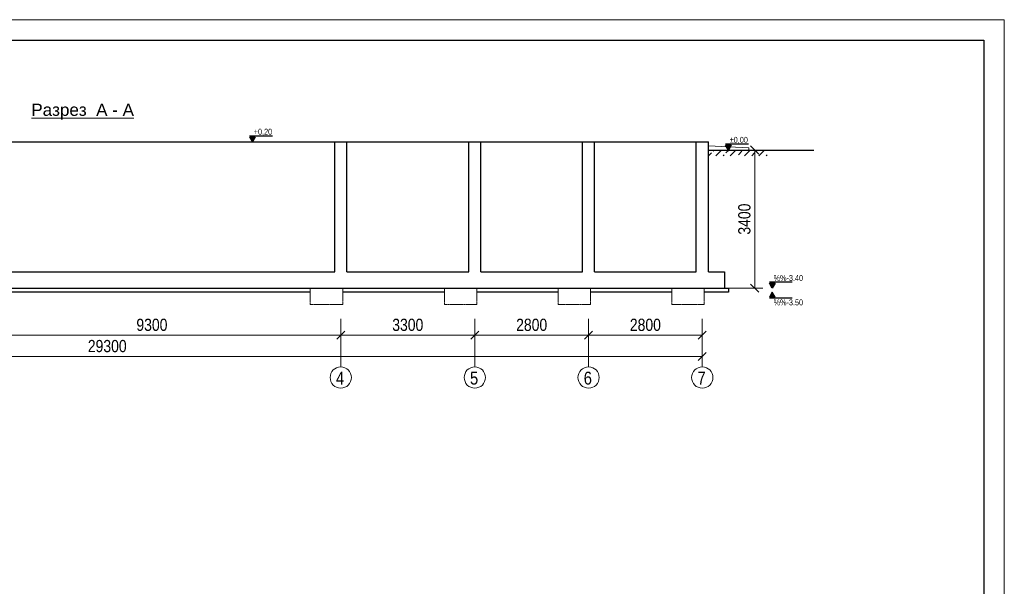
# Model space of a CAD drawing. Extents: x -764262 to 2885205, y 359641 to 616597.
# Tile 82 of 97: x 638413 to 662656, y 511602 to 525548. Entities that reach past the tile are written whole.
import ezdxf

# ---------------------------------------------------------------- set-up
doc = ezdxf.new("R2010")
doc.units = 0
doc.header["$LTSCALE"] = 50
doc.header["$MEASUREMENT"] = 0
doc.linetypes.add('CENTER2', pattern=[1.125, 0.75, -0.125, 0.125, -0.125])
doc.layers.get('0').update_dxf_attribs({"linetype": 'CONTINUOUS', "lineweight": 15})
doc.layers.get('DEFPOINTS').update_dxf_attribs({"linetype": 'CONTINUOUS'})
doc.layers.add('2D - Общий_Ном._пера__24', color=7, linetype='CONTINUOUS', lineweight=18, true_color=0xd90005)
for name, color, linetype, lineweight in [('DUVAR', 7, 'CONTINUOUS', 25), ('kcd_tx', 7, 'CONTINUOUS', 15), ('M-KOT', 222, 'CONTINUOUS', 13), ('OLCU', 7, 'CONTINUOUS', 13), ('YAZI', 7, 'CONTINUOUS', 5)]:
    doc.layers.add(name, color=color, linetype=linetype, lineweight=lineweight)
doc.layers.add('KOT', color=1, linetype='CONTINUOUS')
doc.styles.add('arial', font='ARIALN.TTF')
doc.styles.add('ROMANS', font='tromans.shx')
doc.dimstyles.new('Xikmatillo', dxfattribs={"dimtxt": 300, "dimasz": 200, "dimexe": 200, "dimexo": 0, "dimgap": 100, "dimtad": 1, "dimdec": 0, "dimtxsty": 'arial', "dimblk": 'OBLIQUE', "dimcen": 0, "dimclrd": 7, "dimclre": 7, "dimclrt": 7, "dimadec": 0, "dimazin": 0, "dimtfac": 1, "dimtdec": 0, "dimtmove": 1, "dimatfit": 3, "dimldrblk": 'OBLIQUE', "dimfxl": 200, "dimlwd": 13, "dimlwe": 13, "dimarcsym": 0})

# ---------------------------------------------------------------- blocks, each defined once
blk = doc.blocks.new('KOT1')
at = {"layer": 'KOT'}
blk.add_hatch(color=256, dxfattribs=at).paths.add_polyline_path([(5.9, 10.2), (0, 0), (-5.9, 10.2)])
blk.add_line((42.1, 12.4), (-6.2, 12.4), dxfattribs=at)
blk.add_lwpolyline([(0, 0), (-5.9, 10.2), (5.9, 10.2)], close=True, dxfattribs=at)
at = {"style": 'ROMANS', "width": 0.8}
blk.add_attdef('MMMMMMMMM', (-0.6, 15.1), '', height=12.5, dxfattribs=at)
blk = doc.blocks.new('_OBLIQUE')
at = {"color": 0, "linetype": 'ByBlock'}
blk.add_line((-0.5, -0.5), (0.5, 0.5), dxfattribs=at)
blk = doc.blocks.new('*D640')
at = {"color": 7, "lineweight": 13, "transparency": 16777216}
for p, q in [((637019, 518183), (637019, 517583)), ((646319, 518183), (646319, 517583)), ((637019, 517783), (646319, 517783))]:
    blk.add_line(p, q, dxfattribs=at)
at = {"layer": 'DEFPOINTS', "color": 0, "transparency": 16777216}
for p in [(637019, 518183), (646319, 518183), (646319, 517783)]:
    blk.add_point(p, dxfattribs=at)
at = {"color": 7, "lineweight": 13, "transparency": 16777216, "xscale": 200, "yscale": 200, "zscale": 200, "rotation": 180}
blk.add_blockref('_OBLIQUE', (637019, 517783), dxfattribs=at)
at = {"color": 7, "lineweight": 13, "transparency": 16777216, "xscale": 200, "yscale": 200, "zscale": 200}
blk.add_blockref('_OBLIQUE', (646319, 517783), dxfattribs=at)
at = {"color": 7, "transparency": 16777216, "insert": (641669, 518036), "char_height": 300, "attachment_point": 5, "style": 'arial'}
blk.add_mtext('9300', dxfattribs=at)
blk = doc.blocks.new('*D641')
at = {"color": 7, "lineweight": 13, "transparency": 16777216}
for p, q in [((646319, 518183), (646319, 517583)), ((649619, 518183), (649619, 517583)), ((646319, 517783), (649619, 517783))]:
    blk.add_line(p, q, dxfattribs=at)
at = {"layer": 'DEFPOINTS', "color": 0, "transparency": 16777216}
for p in [(646319, 518183), (649619, 518183), (649619, 517783)]:
    blk.add_point(p, dxfattribs=at)
at = {"color": 7, "lineweight": 13, "transparency": 16777216, "xscale": 200, "yscale": 200, "zscale": 200, "rotation": 180}
blk.add_blockref('_OBLIQUE', (646319, 517783), dxfattribs=at)
at = {"color": 7, "lineweight": 13, "transparency": 16777216, "xscale": 200, "yscale": 200, "zscale": 200}
blk.add_blockref('_OBLIQUE', (649619, 517783), dxfattribs=at)
at = {"color": 7, "transparency": 16777216, "insert": (647969, 518036), "char_height": 300, "attachment_point": 5, "style": 'arial'}
blk.add_mtext('3300', dxfattribs=at)
blk = doc.blocks.new('*D642')
at = {"color": 7, "lineweight": 13, "transparency": 16777216}
for p, q in [((649619, 518183), (649619, 517583)), ((652419, 518183), (652419, 517583)), ((649619, 517783), (652419, 517783))]:
    blk.add_line(p, q, dxfattribs=at)
at = {"layer": 'DEFPOINTS', "color": 0, "transparency": 16777216}
for p in [(649619, 518183), (652419, 518183), (652419, 517783)]:
    blk.add_point(p, dxfattribs=at)
at = {"color": 7, "lineweight": 13, "transparency": 16777216, "xscale": 200, "yscale": 200, "zscale": 200, "rotation": 180}
blk.add_blockref('_OBLIQUE', (649619, 517783), dxfattribs=at)
at = {"color": 7, "lineweight": 13, "transparency": 16777216, "xscale": 200, "yscale": 200, "zscale": 200}
blk.add_blockref('_OBLIQUE', (652419, 517783), dxfattribs=at)
at = {"color": 7, "transparency": 16777216, "insert": (651019, 518036), "char_height": 300, "attachment_point": 5, "style": 'arial'}
blk.add_mtext('2800', dxfattribs=at)
blk = doc.blocks.new('*D636')
at = {"color": 7, "lineweight": 13, "transparency": 16777216}
for p, q in [((652419, 518183), (652419, 517583)), ((655219, 518183), (655219, 517583)), ((652419, 517783), (655219, 517783))]:
    blk.add_line(p, q, dxfattribs=at)
at = {"layer": 'DEFPOINTS', "color": 0, "transparency": 16777216}
for p in [(652419, 518183), (655219, 518183), (655219, 517783)]:
    blk.add_point(p, dxfattribs=at)
at = {"color": 7, "lineweight": 13, "transparency": 16777216, "xscale": 200, "yscale": 200, "zscale": 200, "rotation": 180}
blk.add_blockref('_OBLIQUE', (652419, 517783), dxfattribs=at)
at = {"color": 7, "lineweight": 13, "transparency": 16777216, "xscale": 200, "yscale": 200, "zscale": 200}
blk.add_blockref('_OBLIQUE', (655219, 517783), dxfattribs=at)
at = {"color": 7, "transparency": 16777216, "insert": (653819, 518036), "char_height": 300, "attachment_point": 5, "style": 'arial'}
blk.add_mtext('2800', dxfattribs=at)
blk = doc.blocks.new('*D637')
at = {"layer": 'DEFPOINTS', "color": 0, "transparency": 16777216}
for p in [(625919, 517583), (655219, 517583), (625919, 517260)]:
    blk.add_point(p, dxfattribs=at)
at = {"layer": 'kcd_tx', "color": 7, "lineweight": 13, "transparency": 16777216}
for p, q in [((625919, 517583), (625919, 517060)), ((655219, 517583), (655219, 517060)), ((655219, 517260), (625919, 517260))]:
    blk.add_line(p, q, dxfattribs=at)
at = {"layer": 'kcd_tx', "color": 7, "lineweight": 13, "transparency": 16777216, "xscale": 200, "yscale": 200, "zscale": 200, "rotation": 180}
blk.add_blockref('_OBLIQUE', (625919, 517260), dxfattribs=at)
at = {"layer": 'kcd_tx', "color": 7, "lineweight": 13, "transparency": 16777216, "xscale": 200, "yscale": 200, "zscale": 200}
blk.add_blockref('_OBLIQUE', (655219, 517260), dxfattribs=at)
at = {"layer": 'kcd_tx', "color": 7, "transparency": 16777216, "insert": (640569, 517513), "char_height": 300, "attachment_point": 5, "style": 'arial'}
blk.add_mtext('29300', dxfattribs=at)
blk = doc.blocks.new('*D643')
at = {"layer": 'DEFPOINTS', "color": 0, "transparency": 16777216}
for p in [(655369, 522340), (656510, 522340), (655369, 518940)]:
    blk.add_point(p, dxfattribs=at)
at = {"layer": 'kcd_tx', "color": 7, "lineweight": 13, "transparency": 16777216}
for p, q in [((655369, 522340), (656710, 522340)), ((656510, 518940), (656510, 522340)), ((655369, 518940), (656710, 518940))]:
    blk.add_line(p, q, dxfattribs=at)
at = {"layer": 'kcd_tx', "color": 7, "lineweight": 13, "transparency": 16777216, "xscale": 200, "yscale": 200, "zscale": 200}
for p, rotation in [((656510, 522340), 90), ((656510, 518940), 270)]:
    blk.add_blockref('_OBLIQUE', p, dxfattribs=dict(at, rotation=rotation))
at = {"layer": 'kcd_tx', "color": 7, "transparency": 16777216, "insert": (656257, 520640), "char_height": 300, "attachment_point": 5, "rotation": 90, "style": 'arial'}
blk.add_mtext('3400', dxfattribs=at)

msp = doc.modelspace()

# ---------------------------------------------------------------- hatches: boundary and pattern name
at = {"layer": 'OLCU', "linetype": 'ByBlock'}
h = msp.add_hatch(dxfattribs=at)
h.set_pattern_fill('ANSI33', color=0, scale=1000, style=0)
h.set_pattern_definition([(45, (-2721740.41, -2541491.73), (-176.776695, 176.776695), []), (45, (-2721563.64, -2541491.73), (-176.776695, 176.776695), [125, -62.5])])
h.paths.add_polyline_path([(655369.335, 522340.167), (656831.015, 522340.167), (656842.024, 522190.167), (656836.608, 522199.993), (655363.919, 522199.993)])

# ---------------------------------------------------------------- linework, layer by layer
at = {"color": 0}
for p, q in [((646319.335, 518182.902), (646319.335, 517003.623)), ((649619.335, 518182.902), (649619.335, 517003.623)), ((652419.335, 518182.902), (652419.335, 517003.623)), ((655219.335, 518182.902), (655219.335, 517003.623))]:
    msp.add_line(p, q, dxfattribs=at)
msp.add_lwpolyline([(662655.971, 495847.817), (620655.971, 495847.817), (620655.971, 525547.818), (662655.971, 525547.818)], close=True, dxfattribs=at)
at = {"color": 0, "lineweight": 30, "ltscale": 100}
msp.add_lwpolyline([(622655.971, 525047.817), (662149.01, 525047.817), (662149.01, 496347.817), (622655.971, 496347.817)], close=True, dxfattribs=at)
msp.add_lwpolyline([(655369.335, 522340.167), (655369.335, 522440.167), (656369.335, 522390.167), (656369.335, 522340.167)])
at = {"linetype": 'CENTER2'}
for points in [[(646369.335, 518940.167), (646369.335, 518540.167), (645569.335, 518540.167), (645569.335, 518940.167)], [(649669.335, 518940.167), (649669.335, 518540.167), (648869.335, 518540.167), (648869.335, 518940.167)], [(652469.335, 518940.167), (652469.335, 518540.167), (651669.335, 518540.167), (651669.335, 518940.167)], [(655269.335, 518940.167), (655269.335, 518540.167), (654469.335, 518540.167), (654469.335, 518940.167)]]:
    msp.add_lwpolyline(points, dxfattribs=at)
at = {"color": 0, "ltscale": 50}
for centre in [(646319.335, 516741.277), (649619.335, 516741.277), (652419.335, 516741.277), (655219.335, 516741.277)]:
    msp.add_circle(centre, 262.346, dxfattribs=at)
at = {"layer": 'DUVAR', "color": 0, "lineweight": 30, "ltscale": 500}
for p, q in [((625769.335, 522540.167), (655369.335, 522540.167)), ((646169.335, 519340.167), (646169.335, 522540.167)), ((646469.335, 519340.167), (646469.335, 522540.167)), ((649469.335, 519340.167), (649469.335, 522540.167)), ((649769.335, 519340.167), (649769.335, 522540.167)), ((652269.335, 519340.167), (652269.335, 522540.167)), ((652569.335, 519340.167), (652569.335, 522540.167)), ((655069.335, 519340.167), (655069.335, 522540.167)), ((655369.335, 519340.167), (655369.335, 522540.167)), ((655369.335, 522340.167), (657969.243, 522340.167)), ((655369.335, 522340.167), (656832.205, 522340.167)), ((637169.335, 519340.167), (646169.335, 519340.167)), ((646469.335, 519340.167), (649469.335, 519340.167)), ((649769.335, 519340.167), (652269.335, 519340.167)), ((652569.335, 519340.167), (655069.335, 519340.167)), ((655369.335, 519340.167), (655769.335, 519340.167)), ((655369.335, 519340.167), (655769.335, 519340.167)), ((655769.335, 519340.167), (655769.335, 518940.167)), ((634224.244, 518940.167), (655769.335, 518940.167)), ((645569.335, 518840.167), (637069.335, 518840.167)), ((648869.335, 518840.167), (646369.335, 518840.167)), ((651669.335, 518840.167), (649669.335, 518840.167)), ((654469.335, 518840.167), (652469.335, 518840.167)), ((655869.335, 518840.167), (655269.335, 518840.167))]:
    msp.add_line(p, q, dxfattribs=at)
msp.add_lwpolyline([(655769.335, 518940.167), (655869.335, 518940.167), (655869.335, 518840.167)], dxfattribs=at)

# ---------------------------------------------------------------- block references
at = {"layer": 'M-KOT', "color": 0}
ref = msp.add_blockref('KOT1', (644144.962, 522540.167), dxfattribs=dict(at, xscale=11.70883401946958, yscale=11.70883401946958, zscale=11.70883401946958))
ref.add_attrib('MMMMMMMMM', '+0,20', (644177.176, 522717.229), dxfattribs={"layer": '0', "height": 146.3604, "style": 'ROMANS', "width": 0.8})
ref = msp.add_blockref('KOT1', (655864.076, 522340.167), dxfattribs=dict(at, xscale=11.70883401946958, yscale=11.70883401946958, zscale=11.70883401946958))
ref.add_attrib('MMMMMMMMM', '%%P0,00', (655896.291, 522517.229), dxfattribs={"layer": '0', "height": 146.3604, "style": 'ROMANS', "width": 0.8})
ref = msp.add_blockref('KOT1', (656943.578, 518940.167), dxfattribs=dict(at, xscale=11.70883401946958, yscale=11.70883401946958, zscale=11.70883401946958))
ref.add_attrib('MMMMMMMMM', '%%-3.40', (656975.792, 519117.229), dxfattribs={"layer": '0', "height": 146.3604, "style": 'ROMANS', "width": 0.8})
ref = msp.add_blockref('KOT1', (656943.578, 518840.167), dxfattribs=dict(at, xscale=-11.70883401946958, yscale=11.70883401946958, zscale=11.70883401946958, rotation=180))
ref.add_attrib('MMMMMMMMM', '%%-3.50', (656975.792, 518516.744), dxfattribs={"layer": '0', "height": 146.3604, "style": 'ROMANS', "width": 0.8})

# ---------------------------------------------------------------- texts
at = {"layer": '2D - Общий_Ном._пера__24', "color": 0, "style": 'arial'}
for s, p in [('4', (646200.637, 516567.791)), ('5', (649500.637, 516567.791)), ('6', (652300.637, 516567.791)), ('7', (655100.637, 516567.791))]:
    msp.add_text(s, height=316.624, dxfattribs=at).set_placement(p)
at = {"layer": 'YAZI', "color": 0, "insert": (641227.336, 523480.79), "char_height": 300, "width": 2531.10368, "attachment_point": 3, "style": 'arial'}
msp.add_mtext('{\\fArial|b0|i0|c204|p34;\\LРазрез  А - А}', dxfattribs=at)

# ---------------------------------------------------------------- dimensions: what is measured, and where the dimension line sits
at = {"color": 0}
dim = msp.add_linear_dim(base=(646319.335, 517782.566), p1=(637019.335, 518182.902), p2=(646319.335, 518182.902), dimstyle='Xikmatillo', dxfattribs=at)
dim.commit()
dim.dimension.update_dxf_attribs({"geometry": '*D640', "text_midpoint": (641669.335, 518035.738)})
for base, p1, p2, picture, middle in [((649619.335, 517782.566), (646319.335, 518182.902), (649619.335, 518182.902), '*D641', (647969.335, 518035.738)), ((652419.335, 517782.566), (649619.335, 518182.902), (652419.335, 518182.902), '*D642', (651019.335, 518035.738)), ((655219.335, 517782.566), (652419.335, 518182.902), (655219.335, 518182.902), '*D636', (653819.335, 518035.738))]:
    dim = msp.add_linear_dim(base=base, p1=p1, p2=p2, dimstyle='Xikmatillo')
    dim.commit()
    dim.dimension.update_dxf_attribs({"geometry": picture, "text_midpoint": middle})
at = {"layer": 'kcd_tx'}
dim = msp.add_linear_dim(base=(656509.825, 522340.167), p1=(655369.335, 518940.167), p2=(655369.335, 522340.167), angle=90, dimstyle='Xikmatillo', dxfattribs=at)
dim.commit()
dim.dimension.update_dxf_attribs({"geometry": '*D643', "text_midpoint": (656256.653, 520640.167)})
dim = msp.add_linear_dim(base=(625919.335, 517260.27), p1=(655219.335, 517582.566), p2=(625919.335, 517582.566), dimstyle='Xikmatillo', dxfattribs=at)
dim.commit()
dim.dimension.update_dxf_attribs({"geometry": '*D637', "text_midpoint": (640569.335, 517513.442)})

doc.saveas('drawing.dxf')
